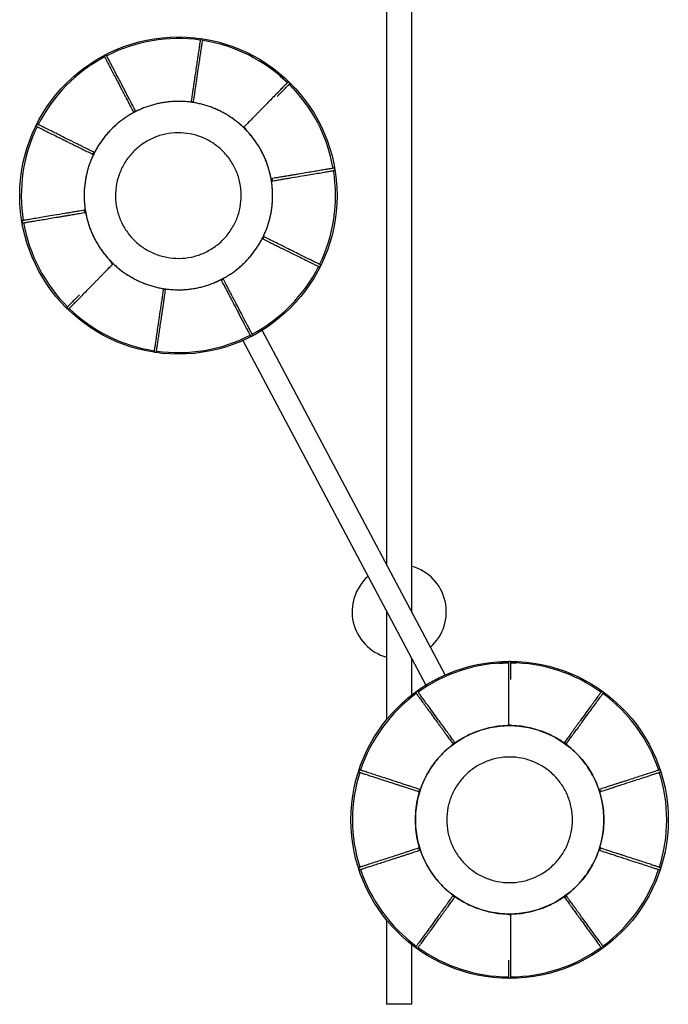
# Paper-space layout '_Inferior' of a CAD drawing. Header units: millimetres. Extents: x -437 to -24, y 376 to 1476.
# Tile 1 of 2: x -437 to -24, y 376 to 1003. Entities that reach past the tile are written whole.
import ezdxf

# ---------------------------------------------------------------- set-up
doc = ezdxf.new("R2010")
doc.units = ezdxf.units.MM

psp = doc.layouts.new('_Inferior')

# ---------------------------------------------------------------- linework, layer by layer
at = {"color": 7, "linetype": 'Continuous', "lineweight": 25}
for p, q in [((-203.56, 1125.24), (-203.56, 655.95)), ((-187.56, 625.77), (-187.56, 1125.24)), ((-271.5, 967.17), (-266.65, 962.86)), ((-265.59, 961.82), (-263.39, 959.44)), ((-166.3, 585.69), (-282.72, 805.22)), ((-295.08, 798.66), (-178.67, 579.13)), ((-203.56, 626.06), (-203.56, 557.23)), ((-187.56, 572.92), (-187.56, 595.89)), ((-132.5, 593.04), (-126.02, 593.36)), ((-124.54, 593.36), (-121.3, 593.2)), ((-203.56, 429.57), (-203.56, 375.92)), ((-187.56, 375.92), (-187.56, 413.88)), ((-187.56, 375.92), (-203.56, 375.92))]:
    psp.add_line(p, q, dxfattribs=at)
at = {"color": 7, "linetype": 'Continuous', "lineweight": 25, "flags": 128}
for points in [[(-328.05, 950.42), (-328.05, 950.42), (-327.96, 950.61), (-327.77, 950.76), (-327.52, 950.84), (-327.23, 950.84)], [(-327.23, 950.84), (-326.95, 950.75), (-326.72, 950.6), (-326.59, 950.41), (-326.56, 950.2), (-326.56, 950.2)], [(-364.53, 943.8), (-364.54, 943.8), (-364.58, 944.01), (-364.51, 944.23), (-364.35, 944.45), (-364.12, 944.62)], [(-364.12, 944.62), (-363.84, 944.71), (-363.57, 944.73), (-363.35, 944.65), (-363.21, 944.5), (-363.21, 944.5)], [(-294.63, 934.33), (-294.63, 934.33), (-294.45, 934.43), (-294.22, 934.44), (-293.96, 934.35), (-293.73, 934.18)], [(-293.73, 934.18), (-293.55, 933.95), (-293.46, 933.7), (-293.46, 933.46), (-293.56, 933.28), (-293.56, 933.28)], [(-390.16, 917), (-390.16, 917), (-390.32, 917.14), (-390.4, 917.36), (-390.4, 917.63), (-390.3, 917.9)], [(-390.3, 917.9), (-390.14, 918.14), (-389.93, 918.31), (-389.7, 918.38), (-389.5, 918.34), (-389.5, 918.34)], [(-277.06, 901.67), (-277.06, 901.67), (-276.85, 901.65), (-276.66, 901.52), (-276.5, 901.3), (-276.42, 901.02)], [(-276.42, 901.02), (-276.41, 900.73), (-276.48, 900.47), (-276.62, 900.28), (-276.81, 900.19), (-276.81, 900.19)], [(-395.79, 880.9), (-395.8, 881.19), (-395.73, 881.45), (-395.58, 881.64), (-395.39, 881.73), (-395.39, 881.73)], [(-395.14, 880.25), (-395.14, 880.25), (-395.35, 880.27), (-395.55, 880.4), (-395.7, 880.62), (-395.79, 880.9)], [(-281.9, 864.02), (-282.07, 863.78), (-282.28, 863.61), (-282.5, 863.54), (-282.71, 863.58), (-282.71, 863.58)], [(-282.04, 864.92), (-282.04, 864.92), (-281.89, 864.78), (-281.8, 864.56), (-281.81, 864.29), (-281.9, 864.02)], [(-378.48, 847.74), (-378.65, 847.97), (-378.75, 848.22), (-378.74, 848.46), (-378.64, 848.64), (-378.64, 848.64)], [(-377.57, 847.59), (-377.57, 847.59), (-377.75, 847.49), (-377.99, 847.48), (-378.24, 847.57), (-378.48, 847.74)], [(-308.09, 837.3), (-308.36, 837.21), (-308.63, 837.19), (-308.86, 837.27), (-309, 837.42), (-309, 837.43)], [(-307.67, 838.12), (-307.67, 838.12), (-307.63, 837.91), (-307.69, 837.69), (-307.85, 837.47), (-308.09, 837.3)], [(-344.98, 831.08), (-345.26, 831.17), (-345.48, 831.32), (-345.62, 831.51), (-345.64, 831.72), (-345.64, 831.72)], [(-344.16, 831.5), (-344.16, 831.5), (-344.25, 831.31), (-344.43, 831.16), (-344.69, 831.08), (-344.98, 831.08)], [(-126.04, 553.4), (-126.04, 553.4), (-125.98, 553.6), (-125.82, 553.77), (-125.57, 553.89), (-125.29, 553.93)], [(-125.29, 553.93), (-125, 553.89), (-124.75, 553.77), (-124.59, 553.6), (-124.54, 553.4), (-124.54, 553.4)], [(-161.16, 541.5), (-161.16, 541.5), (-161.23, 541.7), (-161.2, 541.93), (-161.07, 542.17), (-160.86, 542.37)], [(-160.86, 542.37), (-160.61, 542.5), (-160.34, 542.55), (-160.11, 542.51), (-159.95, 542.38), (-159.95, 542.38)], [(-90.63, 542.38), (-90.62, 542.38), (-90.46, 542.51), (-90.23, 542.55), (-89.96, 542.5), (-89.71, 542.37)], [(-89.71, 542.37), (-89.5, 542.17), (-89.37, 541.93), (-89.34, 541.7), (-89.41, 541.5), (-89.41, 541.5)], [(-182.58, 511.23), (-182.58, 511.23), (-182.76, 511.34), (-182.87, 511.55), (-182.9, 511.82), (-182.85, 512.1)], [(-182.85, 512.1), (-182.73, 512.36), (-182.54, 512.56), (-182.33, 512.66), (-182.12, 512.65), (-182.12, 512.65)], [(-68.45, 512.65), (-68.45, 512.65), (-68.24, 512.66), (-68.03, 512.56), (-67.84, 512.36), (-67.72, 512.1)], [(-67.72, 512.1), (-67.67, 511.82), (-67.7, 511.55), (-67.81, 511.34), (-67.99, 511.23), (-67.99, 511.23)], [(-182.85, 474.69), (-182.9, 474.98), (-182.87, 475.25), (-182.76, 475.45), (-182.58, 475.57), (-182.58, 475.57)], [(-182.12, 474.14), (-182.12, 474.14), (-182.33, 474.14), (-182.54, 474.24), (-182.73, 474.43), (-182.85, 474.69)], [(-67.72, 474.69), (-67.84, 474.43), (-68.03, 474.24), (-68.24, 474.14), (-68.45, 474.14), (-68.45, 474.14)], [(-67.99, 475.57), (-67.99, 475.57), (-67.81, 475.45), (-67.7, 475.25), (-67.67, 474.98), (-67.72, 474.69)], [(-160.86, 444.43), (-161.07, 444.63), (-161.2, 444.87), (-161.23, 445.1), (-161.16, 445.3), (-161.16, 445.3)], [(-89.41, 445.3), (-89.41, 445.3), (-89.34, 445.1), (-89.37, 444.87), (-89.5, 444.63), (-89.71, 444.43)], [(-159.94, 444.42), (-159.95, 444.42), (-160.11, 444.29), (-160.34, 444.24), (-160.61, 444.29), (-160.86, 444.43)], [(-89.71, 444.43), (-89.96, 444.29), (-90.23, 444.24), (-90.46, 444.29), (-90.62, 444.42), (-90.62, 444.42)], [(-125.29, 432.87), (-125.57, 432.91), (-125.82, 433.02), (-125.98, 433.2), (-126.04, 433.4), (-126.04, 433.4)], [(-124.54, 433.4), (-124.54, 433.4), (-124.59, 433.2), (-124.75, 433.02), (-125, 432.91), (-125.29, 432.87)]]:
    psp.add_lwpolyline(points, dxfattribs=at)
at = {"color": 7, "linetype": 'Continuous', "lineweight": 25}
for centre, radius in [((-336.1, 890.96), 101), ((-125.29, 493.4), 101), ((-125.29, 493.4), 60)]:
    psp.add_circle(centre, radius, dxfattribs=at)
for centre, radius, start, end in [((-336.1, 890.96), 100, 82.07211, 117.05469), ((-336.1, 890.96), 100, 45.99677, 81.13542), ((-336.1, 890.96), 100, 117.99893, 153.13738), ((-336.1, 890.96), 100, 9.99884, 45.13682), ((-336.1, 890.96), 100, 153.99732, 189.13543), ((-336.1, 890.96), 100, 333.90664, 9.13849), ((-336.1, 890.96), 100, 189.98764, 225.13744), ((-336.1, 890.96), 100, 297.99629, 333.13574), ((-336.1, 890.96), 100, 225.9275, 261.13837), ((-336.1, 890.96), 100, 261.99853, 297.13626), ((-195.56, 625.92), 30, 311.42936, 74.53399), ((-195.56, 625.92), 30, 131.42936, 254.53399), ((-125.29, 493.4), 100, 90.4296, 125.56826), ((-125.29, 493.4), 100, 54.43168, 89.56965), ((-125.29, 493.4), 100, 126.50495, 161.48753), ((-125.29, 493.4), 100, 18.33947, 53.57133), ((-125.29, 493.4), 100, 162.43177, 197.57022), ((-125.29, 493.4), 100, 342.42912, 17.66199), ((-125.29, 493.4), 100, 198.43016, 233.56826), ((-125.29, 493.4), 100, 306.43137, 341.5691), ((-125.29, 493.4), 100, 234.42047, 269.57027), ((-125.29, 493.4), 100, 270.36034, 305.57121)]:
    psp.add_arc(centre, radius, start, end, dxfattribs=at)
for points, knots in [([(-320.67, 989.93), (-320.67, 990.01), (-320.66, 990.16), (-320.73, 990.36), (-320.83, 990.53), (-320.98, 990.67), (-321.18, 990.77), (-321.41, 990.8), (-321.65, 990.77), (-321.88, 990.65), (-322.08, 990.44), (-322.13, 990.25), (-322.16, 990.15)], [0, 0, 0, 0, 0.097512, 0.188427, 0.270102, 0.341561, 0.455143, 0.542829, 0.6413, 0.754714, 0.877374, 1, 1, 1, 1]), ([(-322.16, 990.15), (-322.16, 990.14), (-322.16, 990.11), (-322.19, 989.91), (-322.23, 989.68), (-322.26, 989.44), (-322.3, 989.18), (-322.4, 988.49), (-322.62, 987.04), (-323.04, 984.21), (-323.54, 980.83), (-324.11, 976.97), (-324.74, 972.75), (-325.31, 968.9), (-325.77, 965.74), (-326.1, 963.54), (-326.4, 961.51), (-326.71, 959.46), (-327.05, 957.11), (-327.51, 954.06), (-327.86, 951.71), (-328.05, 950.42)], [0, 0, 0, 0, 0.048163, 0.08671, 0.115934, 0.138427, 0.161007, 0.18408, 0.294333, 0.392781, 0.49122, 0.574754, 0.658292, 0.741831, 0.778593, 0.813609, 0.845958, 0.871345, 0.905311, 0.948089, 1, 1, 1, 1]), ([(-326.56, 950.2), (-326.38, 951.4), (-326.07, 953.55), (-325.65, 956.32), (-325.34, 958.43), (-325.09, 960.12), (-324.87, 961.64), (-324.36, 965.03), (-323.66, 969.75), (-322.85, 975.23), (-322.15, 979.94), (-321.56, 983.91), (-321.18, 986.53), (-320.95, 988.07), (-320.84, 988.77), (-320.78, 989.17), (-320.75, 989.43), (-320.71, 989.68), (-320.68, 989.89), (-320.67, 989.92), (-320.67, 989.93)], [0, 0, 0, 0, 0.048244, 0.086913, 0.116312, 0.138863, 0.161431, 0.184489, 0.294761, 0.393227, 0.491685, 0.603563, 0.715443, 0.778114, 0.836128, 0.854674, 0.880041, 0.912587, 0.952491, 1, 1, 1, 1]), ([(-381.79, 980.1), (-381.84, 980.17), (-381.92, 980.29), (-382.09, 980.42), (-382.27, 980.49), (-382.48, 980.52), (-382.69, 980.48), (-382.9, 980.37), (-383.08, 980.21), (-383.2, 979.97), (-383.23, 979.68), (-383.16, 979.5), (-383.12, 979.41)], [0, 0, 0, 0, 0.097512, 0.188427, 0.270102, 0.341561, 0.455143, 0.542829, 0.6413, 0.754714, 0.877374, 1, 1, 1, 1]), ([(-383.12, 979.41), (-383.12, 979.39), (-383.1, 979.37), (-383.01, 979.19), (-382.9, 978.98), (-382.79, 978.77), (-382.67, 978.53), (-382.34, 977.91), (-381.67, 976.61), (-380.34, 974.08), (-378.76, 971.06), (-376.95, 967.59), (-374.98, 963.81), (-373.18, 960.36), (-371.7, 957.53), (-370.67, 955.56), (-369.73, 953.74), (-368.76, 951.9), (-367.66, 949.79), (-366.24, 947.06), (-365.14, 944.95), (-364.54, 943.8)], [0, 0, 0, 0, 0.048163, 0.08671, 0.115934, 0.138427, 0.161007, 0.18408, 0.294333, 0.392781, 0.49122, 0.574754, 0.658292, 0.741831, 0.778593, 0.813609, 0.845958, 0.871345, 0.905311, 0.948089, 1, 1, 1, 1]), ([(-363.21, 944.5), (-363.77, 945.57), (-364.77, 947.5), (-366.07, 949.98), (-367.05, 951.87), (-367.85, 953.38), (-368.56, 954.74), (-370.14, 957.79), (-372.35, 962.02), (-374.92, 966.93), (-377.12, 971.15), (-378.98, 974.71), (-380.2, 977.05), (-380.92, 978.43), (-381.25, 979.06), (-381.44, 979.42), (-381.56, 979.65), (-381.68, 979.87), (-381.77, 980.06), (-381.79, 980.09), (-381.79, 980.1)], [0, 0, 0, 0, 0.048244, 0.0869133, 0.1163118, 0.1388627, 0.1614305, 0.1844886, 0.2947607, 0.393227, 0.491685, 0.6035628, 0.7154427, 0.7781139, 0.8361277, 0.8546737, 0.8800412, 0.9125866, 0.9524909, 1, 1, 1, 1]), ([(-266.51, 963.01), (-266.53, 963), (-266.55, 962.98), (-266.69, 962.83), (-266.85, 962.67), (-267.02, 962.5), (-267.2, 962.31), (-267.69, 961.81), (-268.72, 960.76), (-270.72, 958.72), (-273.11, 956.28), (-275.85, 953.49), (-278.83, 950.45), (-281.56, 947.67), (-283.79, 945.39), (-285.35, 943.8), (-286.78, 942.34), (-288.24, 940.85), (-289.9, 939.15), (-292.06, 936.95), (-293.72, 935.26), (-294.63, 934.33)], [0, 0, 0, 0, 0.048163, 0.08671, 0.115934, 0.138427, 0.161007, 0.18408, 0.294333, 0.392781, 0.49122, 0.574754, 0.658292, 0.741831, 0.778593, 0.813609, 0.845958, 0.871345, 0.905311, 0.948089, 1, 1, 1, 1]), ([(-273.05, 954.2), (-272.95, 954.3), (-271.64, 955.64), (-269.75, 957.57), (-267.85, 959.51), (-266.76, 960.62), (-266.27, 961.12), (-265.98, 961.41), (-265.8, 961.6), (-265.62, 961.78), (-265.48, 961.93), (-265.45, 961.95), (-265.44, 961.96)], [0, 0, 0, 0, 0.017791, 0.23397, 0.450154, 0.571253, 0.683352, 0.719188, 0.768205, 0.831092, 0.908199, 1, 1, 1, 1]), ([(-265.44, 961.96), (-265.39, 962.02), (-265.3, 962.14), (-265.23, 962.34), (-265.22, 962.53), (-265.26, 962.74), (-265.36, 962.93), (-265.53, 963.1), (-265.74, 963.21), (-266, 963.25), (-266.29, 963.2), (-266.44, 963.07), (-266.51, 963.01)], [0, 0, 0, 0, 0.097512, 0.188427, 0.270102, 0.341561, 0.455143, 0.542829, 0.6413, 0.754714, 0.877374, 1, 1, 1, 1]), ([(-378.11, 848.12), (-380.91, 850.86), (-385.98, 856.92), (-391.66, 867.3), (-395.21, 878.59), (-396.49, 890.36), (-395.44, 902.15), (-392.12, 913.52), (-386.64, 924.01), (-381.7, 930.16), (-376.2, 935.77), (-370.15, 940.84), (-359.76, 946.52), (-348.47, 950.07), (-336.7, 951.34), (-324.91, 950.3), (-313.55, 946.98), (-303.05, 941.5), (-296.9, 936.55), (-291.29, 931.06), (-286.23, 925), (-280.54, 914.62), (-277, 903.33), (-275.72, 891.56), (-276.76, 879.77), (-280.09, 868.4), (-285.56, 857.91), (-290.51, 851.76), (-296.01, 846.15), (-302.06, 841.08), (-312.44, 835.4), (-323.74, 831.85), (-335.51, 830.58), (-347.3, 831.62), (-358.66, 834.94), (-369.15, 840.42), (-375.3, 845.37), (-378.11, 848.12)], [0, 0, 0, 0, 0.03125, 0.0625, 0.09375, 0.125, 0.15625, 0.1875, 0.21875, 0.25, 0.25, 0.28125, 0.3125, 0.34375, 0.375, 0.40625, 0.4375, 0.46875, 0.5, 0.5, 0.53125, 0.5625, 0.59375, 0.625, 0.65625, 0.6875, 0.71875, 0.75, 0.75, 0.78125, 0.8125, 0.84375, 0.875, 0.90625, 0.9375, 0.96875, 1, 1, 1, 1]), ([(-425.46, 936.22), (-425.54, 936.25), (-425.67, 936.3), (-425.89, 936.3), (-426.08, 936.25), (-426.26, 936.15), (-426.41, 936), (-426.52, 935.79), (-426.56, 935.55), (-426.52, 935.29), (-426.38, 935.04), (-426.21, 934.93), (-426.13, 934.88)], [0, 0, 0, 0, 0.097512, 0.188427, 0.270102, 0.341561, 0.455143, 0.542829, 0.6413, 0.754714, 0.877374, 1, 1, 1, 1]), ([(-426.13, 934.88), (-426.12, 934.87), (-426.09, 934.86), (-425.91, 934.77), (-425.7, 934.66), (-425.48, 934.56), (-425.25, 934.44), (-424.62, 934.13), (-423.31, 933.48), (-420.75, 932.2), (-417.7, 930.68), (-414.19, 928.94), (-410.38, 927.05), (-406.89, 925.31), (-404.03, 923.89), (-402.04, 922.9), (-400.21, 921.99), (-398.34, 921.06), (-396.21, 920.01), (-393.45, 918.63), (-391.33, 917.58), (-390.16, 917)], [0, 0, 0, 0, 0.048163, 0.08671, 0.115934, 0.138427, 0.161007, 0.18408, 0.294333, 0.392781, 0.49122, 0.574754, 0.658292, 0.741831, 0.778593, 0.813609, 0.845958, 0.871345, 0.905311, 0.948089, 1, 1, 1, 1]), ([(-389.5, 918.34), (-390.58, 918.88), (-392.53, 919.85), (-395.04, 921.1), (-396.94, 922.04), (-398.48, 922.8), (-399.85, 923.49), (-402.92, 925.02), (-407.2, 927.14), (-412.16, 929.6), (-416.42, 931.72), (-420.01, 933.51), (-422.38, 934.69), (-423.78, 935.38), (-424.41, 935.7), (-424.77, 935.88), (-425.01, 935.99), (-425.23, 936.11), (-425.42, 936.2), (-425.45, 936.21), (-425.46, 936.22)], [0, 0, 0, 0, 0.048244, 0.086913, 0.116312, 0.138863, 0.161431, 0.184489, 0.294761, 0.393227, 0.491685, 0.603563, 0.715443, 0.778114, 0.836128, 0.854674, 0.880041, 0.912587, 0.952491, 1, 1, 1, 1]), ([(-308.1, 919.52), (-306.23, 917.69), (-304.54, 915.67), (-301.59, 911.35), (-300.33, 909.04), (-298.28, 904.22), (-297.49, 901.71), (-296.41, 896.59), (-296.13, 893.97), (-296.08, 888.74), (-296.31, 886.12), (-297.28, 880.97), (-298.02, 878.45), (-299.98, 873.59), (-301.19, 871.26), (-304.06, 866.88), (-305.71, 864.83), (-309.37, 861.09), (-311.39, 859.4), (-315.71, 856.45), (-318.02, 855.18), (-322.84, 853.13), (-325.35, 852.34), (-330.47, 851.27), (-333.09, 850.99), (-338.32, 850.94), (-340.95, 851.17), (-346.09, 852.14), (-348.62, 852.88), (-353.47, 854.83), (-355.8, 856.05), (-360.19, 858.92), (-362.24, 860.56), (-365.98, 864.23), (-367.66, 866.25), (-370.62, 870.57), (-371.88, 872.88), (-373.93, 877.7), (-374.72, 880.21), (-375.79, 885.33), (-376.08, 887.95), (-376.13, 893.18), (-375.9, 895.8), (-374.92, 900.95), (-374.19, 903.47), (-372.23, 908.33), (-371.01, 910.66), (-368.15, 915.04), (-366.5, 917.09), (-362.83, 920.83), (-360.82, 922.52), (-356.49, 925.47), (-354.18, 926.74), (-349.37, 928.79), (-346.86, 929.58), (-341.73, 930.65), (-339.12, 930.93), (-333.88, 930.98), (-331.26, 930.75), (-326.12, 929.78), (-323.59, 929.04), (-318.73, 927.09), (-316.4, 925.87), (-312.02, 923), (-309.97, 921.36), (-308.1, 919.52)], [0, 0, 0, 0, 0.03125, 0.03125, 0.0625, 0.0625, 0.09375, 0.09375, 0.125, 0.125, 0.15625, 0.15625, 0.1875, 0.1875, 0.21875, 0.21875, 0.25, 0.25, 0.28125, 0.28125, 0.3125, 0.3125, 0.34375, 0.34375, 0.375, 0.375, 0.40625, 0.40625, 0.4375, 0.4375, 0.46875, 0.46875, 0.5, 0.5, 0.53125, 0.53125, 0.5625, 0.5625, 0.59375, 0.59375, 0.625, 0.625, 0.65625, 0.65625, 0.6875, 0.6875, 0.71875, 0.71875, 0.75, 0.75, 0.78125, 0.78125, 0.8125, 0.8125, 0.84375, 0.84375, 0.875, 0.875, 0.90625, 0.90625, 0.9375, 0.9375, 0.96875, 0.96875, 1, 1, 1, 1]), ([(-237.45, 908.35), (-237.47, 908.35), (-237.5, 908.34), (-237.7, 908.31), (-237.93, 908.27), (-238.17, 908.23), (-238.43, 908.18), (-239.12, 908.07), (-240.56, 907.82), (-243.38, 907.35), (-246.74, 906.78), (-250.6, 906.13), (-254.8, 905.42), (-258.65, 904.78), (-261.79, 904.25), (-263.98, 903.88), (-266, 903.54), (-268.05, 903.19), (-270.4, 902.79), (-273.44, 902.28), (-275.78, 901.89), (-277.06, 901.67)], [0, 0, 0, 0, 0.048163, 0.08671, 0.115934, 0.138427, 0.161007, 0.18408, 0.294333, 0.392781, 0.49122, 0.574754, 0.658292, 0.741831, 0.778593, 0.813609, 0.845958, 0.871345, 0.905311, 0.948089, 1, 1, 1, 1]), ([(-276.81, 900.19), (-275.62, 900.39), (-273.47, 900.76), (-270.71, 901.22), (-268.61, 901.58), (-266.92, 901.86), (-265.41, 902.11), (-262.03, 902.68), (-257.32, 903.48), (-251.86, 904.4), (-247.17, 905.19), (-243.21, 905.86), (-240.6, 906.3), (-239.06, 906.56), (-238.37, 906.67), (-237.97, 906.74), (-237.71, 906.78), (-237.46, 906.83), (-237.25, 906.86), (-237.22, 906.87), (-237.2, 906.87)], [0, 0, 0, 0, 0.048244, 0.086913, 0.116312, 0.138863, 0.161431, 0.184489, 0.294761, 0.393227, 0.491685, 0.603563, 0.715443, 0.778114, 0.836128, 0.854674, 0.880041, 0.912587, 0.952491, 1, 1, 1, 1]), ([(-237.2, 906.87), (-237.13, 906.89), (-236.99, 906.93), (-236.81, 907.05), (-236.69, 907.2), (-236.6, 907.39), (-236.57, 907.61), (-236.61, 907.84), (-236.71, 908.06), (-236.9, 908.24), (-237.16, 908.36), (-237.36, 908.35), (-237.45, 908.35)], [0, 0, 0, 0, 0.097512, 0.188427, 0.270102, 0.341561, 0.455143, 0.542829, 0.6413, 0.754714, 0.877374, 1, 1, 1, 1]), ([(-395.39, 881.73), (-396.59, 881.53), (-398.73, 881.16), (-401.5, 880.7), (-403.59, 880.35), (-405.28, 880.06), (-406.79, 879.81), (-410.18, 879.24), (-414.88, 878.44), (-420.35, 877.52), (-425.04, 876.73), (-429, 876.06), (-431.6, 875.62), (-433.15, 875.36), (-433.84, 875.25), (-434.24, 875.18), (-434.5, 875.14), (-434.75, 875.09), (-434.96, 875.06), (-434.99, 875.05), (-435, 875.05)], [0, 0, 0, 0, 0.048244, 0.086913, 0.116312, 0.138863, 0.161431, 0.184489, 0.294761, 0.393227, 0.491685, 0.603563, 0.715443, 0.778114, 0.836128, 0.854674, 0.880041, 0.912587, 0.952491, 1, 1, 1, 1]), ([(-434.75, 873.57), (-434.74, 873.58), (-434.71, 873.58), (-434.51, 873.61), (-434.28, 873.65), (-434.04, 873.69), (-433.78, 873.74), (-433.09, 873.85), (-431.65, 874.1), (-428.82, 874.57), (-425.46, 875.14), (-421.6, 875.79), (-417.4, 876.5), (-413.56, 877.14), (-410.41, 877.67), (-408.22, 878.04), (-406.2, 878.38), (-404.15, 878.73), (-401.81, 879.13), (-398.77, 879.64), (-396.43, 880.03), (-395.14, 880.25)], [0, 0, 0, 0, 0.048163, 0.08671, 0.115934, 0.138427, 0.161007, 0.18408, 0.294333, 0.392781, 0.49122, 0.574754, 0.658292, 0.741831, 0.778593, 0.813609, 0.845958, 0.871345, 0.905311, 0.948089, 1, 1, 1, 1]), ([(-435, 875.05), (-435.08, 875.03), (-435.22, 874.99), (-435.39, 874.87), (-435.52, 874.72), (-435.61, 874.53), (-435.64, 874.31), (-435.6, 874.08), (-435.5, 873.86), (-435.31, 873.68), (-435.04, 873.56), (-434.85, 873.57), (-434.75, 873.57)], [0, 0, 0, 0, 0.097512, 0.188427, 0.270102, 0.341561, 0.455143, 0.542829, 0.6413, 0.754714, 0.877374, 1, 1, 1, 1]), ([(-282.71, 863.58), (-281.63, 863.04), (-279.67, 862.07), (-277.17, 860.82), (-275.26, 859.88), (-273.73, 859.12), (-272.36, 858.43), (-269.28, 856.91), (-265.01, 854.78), (-260.05, 852.32), (-255.79, 850.2), (-252.19, 848.41), (-249.83, 847.23), (-248.43, 846.54), (-247.8, 846.22), (-247.43, 846.04), (-247.2, 845.93), (-246.97, 845.81), (-246.78, 845.72), (-246.76, 845.71), (-246.74, 845.7)], [0, 0, 0, 0, 0.048244, 0.086913, 0.116312, 0.138863, 0.161431, 0.184489, 0.294761, 0.393227, 0.491685, 0.603563, 0.715443, 0.778114, 0.836128, 0.854674, 0.880041, 0.912587, 0.952491, 1, 1, 1, 1]), ([(-246.07, 847.04), (-246.09, 847.05), (-246.12, 847.06), (-246.3, 847.15), (-246.5, 847.26), (-246.72, 847.36), (-246.96, 847.48), (-247.58, 847.79), (-248.9, 848.45), (-251.46, 849.72), (-254.51, 851.24), (-258.01, 852.98), (-261.83, 854.87), (-265.32, 856.61), (-268.17, 858.03), (-270.17, 859.02), (-272, 859.93), (-273.86, 860.86), (-275.99, 861.91), (-278.75, 863.29), (-280.88, 864.34), (-282.04, 864.92)], [0, 0, 0, 0, 0.048163, 0.08671, 0.115934, 0.138427, 0.161007, 0.18408, 0.294333, 0.392781, 0.49122, 0.574754, 0.658292, 0.741831, 0.778593, 0.813609, 0.845958, 0.871345, 0.905311, 0.948089, 1, 1, 1, 1]), ([(-405.69, 818.91), (-405.68, 818.92), (-405.66, 818.94), (-405.52, 819.09), (-405.36, 819.25), (-405.19, 819.42), (-405, 819.61), (-404.51, 820.11), (-403.49, 821.16), (-401.48, 823.2), (-399.1, 825.64), (-396.36, 828.43), (-393.38, 831.47), (-390.65, 834.25), (-388.41, 836.53), (-386.86, 838.12), (-385.42, 839.58), (-383.97, 841.07), (-382.3, 842.77), (-380.14, 844.97), (-378.48, 846.66), (-377.57, 847.59)], [0, 0, 0, 0, 0.048163, 0.08671, 0.115934, 0.138427, 0.161007, 0.18408, 0.294333, 0.392781, 0.49122, 0.574754, 0.658292, 0.741831, 0.778593, 0.813609, 0.845958, 0.871345, 0.905311, 0.948089, 1, 1, 1, 1]), ([(-246.74, 845.7), (-246.67, 845.67), (-246.53, 845.62), (-246.32, 845.62), (-246.13, 845.67), (-245.95, 845.77), (-245.79, 845.92), (-245.69, 846.13), (-245.64, 846.37), (-245.69, 846.63), (-245.83, 846.88), (-245.99, 846.99), (-246.07, 847.04)], [0, 0, 0, 0, 0.097512, 0.188427, 0.270102, 0.341561, 0.455143, 0.542829, 0.6413, 0.754714, 0.877374, 1, 1, 1, 1]), ([(-309, 837.42), (-308.44, 836.35), (-307.43, 834.42), (-306.14, 831.94), (-305.15, 830.05), (-304.36, 828.54), (-303.65, 827.18), (-302.06, 824.13), (-299.85, 819.9), (-297.29, 814.99), (-295.09, 810.77), (-293.23, 807.22), (-292.01, 804.87), (-291.28, 803.49), (-290.96, 802.86), (-290.77, 802.5), (-290.65, 802.27), (-290.53, 802.05), (-290.43, 801.86), (-290.42, 801.83), (-290.41, 801.82)], [0, 0, 0, 0, 0.048244, 0.086913, 0.116312, 0.138863, 0.161431, 0.184489, 0.294761, 0.393227, 0.491685, 0.603563, 0.715443, 0.778114, 0.836128, 0.854674, 0.880041, 0.912587, 0.952491, 1, 1, 1, 1]), ([(-289.08, 802.51), (-289.09, 802.53), (-289.1, 802.55), (-289.2, 802.73), (-289.3, 802.94), (-289.42, 803.15), (-289.54, 803.39), (-289.86, 804.01), (-290.54, 805.31), (-291.86, 807.84), (-293.44, 810.86), (-295.25, 814.33), (-297.22, 818.11), (-299.03, 821.56), (-300.5, 824.39), (-301.53, 826.36), (-302.48, 828.18), (-303.44, 830.02), (-304.54, 832.13), (-305.97, 834.86), (-307.07, 836.97), (-307.67, 838.12)], [0, 0, 0, 0, 0.048163, 0.08671, 0.115934, 0.138427, 0.161007, 0.18408, 0.294333, 0.392781, 0.49122, 0.574754, 0.658292, 0.741831, 0.778593, 0.813609, 0.845958, 0.871345, 0.905311, 0.948089, 1, 1, 1, 1]), ([(-399.15, 827.72), (-399.25, 827.62), (-400.56, 826.28), (-402.46, 824.35), (-404.36, 822.41), (-405.44, 821.3), (-405.94, 820.8), (-406.22, 820.51), (-406.4, 820.32), (-406.58, 820.14), (-406.73, 819.99), (-406.75, 819.97), (-406.76, 819.96)], [0, 0, 0, 0, 0.0177905, 0.2339703, 0.4501541, 0.5712528, 0.6833521, 0.7191882, 0.7682054, 0.8310924, 0.9081989, 1, 1, 1, 1]), ([(-345.64, 831.72), (-345.82, 830.52), (-346.14, 828.37), (-346.55, 825.6), (-346.86, 823.49), (-347.11, 821.8), (-347.34, 820.28), (-347.84, 816.89), (-348.54, 812.17), (-349.35, 806.69), (-350.05, 801.98), (-350.64, 798.01), (-351.03, 795.39), (-351.26, 793.85), (-351.36, 793.15), (-351.42, 792.75), (-351.46, 792.49), (-351.5, 792.24), (-351.53, 792.03), (-351.53, 792), (-351.53, 791.99)], [0, 0, 0, 0, 0.048244, 0.086913, 0.116312, 0.138863, 0.161431, 0.184489, 0.294761, 0.393227, 0.491685, 0.603563, 0.715443, 0.778114, 0.836128, 0.854674, 0.880041, 0.912587, 0.952491, 1, 1, 1, 1]), ([(-350.05, 791.77), (-350.05, 791.78), (-350.04, 791.81), (-350.01, 792.01), (-349.98, 792.24), (-349.94, 792.48), (-349.91, 792.74), (-349.8, 793.43), (-349.59, 794.88), (-349.17, 797.71), (-348.67, 801.09), (-348.1, 804.95), (-347.47, 809.17), (-346.9, 813.02), (-346.43, 816.18), (-346.11, 818.38), (-345.8, 820.41), (-345.5, 822.46), (-345.15, 824.81), (-344.7, 827.87), (-344.35, 830.21), (-344.16, 831.5)], [0, 0, 0, 0, 0.048163, 0.08671, 0.115934, 0.138427, 0.161007, 0.18408, 0.294333, 0.392781, 0.49122, 0.574754, 0.658292, 0.741831, 0.778593, 0.813609, 0.845958, 0.871345, 0.905311, 0.948089, 1, 1, 1, 1]), ([(-406.76, 819.96), (-406.81, 819.9), (-406.91, 819.78), (-406.97, 819.58), (-406.98, 819.39), (-406.94, 819.18), (-406.84, 818.99), (-406.68, 818.82), (-406.47, 818.71), (-406.2, 818.67), (-405.92, 818.73), (-405.77, 818.85), (-405.69, 818.91)], [0, 0, 0, 0, 0.097512, 0.188427, 0.270102, 0.341561, 0.455143, 0.542829, 0.6413, 0.754714, 0.877374, 1, 1, 1, 1]), ([(-290.41, 801.82), (-290.37, 801.75), (-290.29, 801.63), (-290.12, 801.5), (-289.94, 801.43), (-289.73, 801.4), (-289.51, 801.44), (-289.3, 801.55), (-289.13, 801.71), (-289.01, 801.95), (-288.98, 802.24), (-289.05, 802.42), (-289.08, 802.51)], [0, 0, 0, 0, 0.097512, 0.188427, 0.270102, 0.341561, 0.455143, 0.542829, 0.6413, 0.754714, 0.877374, 1, 1, 1, 1]), ([(-351.53, 791.99), (-351.54, 791.91), (-351.55, 791.76), (-351.48, 791.56), (-351.38, 791.39), (-351.22, 791.25), (-351.03, 791.15), (-350.79, 791.12), (-350.56, 791.15), (-350.32, 791.27), (-350.13, 791.48), (-350.08, 791.67), (-350.05, 791.77)], [0, 0, 0, 0, 0.097512, 0.188427, 0.270102, 0.341561, 0.455143, 0.542829, 0.6413, 0.754714, 0.877374, 1, 1, 1, 1]), ([(-124.54, 593.56), (-124.54, 593.64), (-124.55, 593.79), (-124.65, 593.98), (-124.78, 594.13), (-124.95, 594.25), (-125.16, 594.32), (-125.39, 594.32), (-125.62, 594.25), (-125.84, 594.09), (-126, 593.85), (-126.02, 593.66), (-126.04, 593.56)], [0, 0, 0, 0, 0.097512, 0.188427, 0.270102, 0.341561, 0.455143, 0.542829, 0.6413, 0.754714, 0.877374, 1, 1, 1, 1]), ([(-126.04, 593.56), (-126.04, 593.55), (-126.04, 593.52), (-126.04, 593.32), (-126.04, 593.08), (-126.04, 592.84), (-126.04, 592.58), (-126.04, 591.88), (-126.04, 590.41), (-126.04, 587.55), (-126.04, 584.14), (-126.04, 580.23), (-126.04, 575.97), (-126.04, 572.07), (-126.04, 568.88), (-126.04, 566.66), (-126.04, 564.61), (-126.04, 562.53), (-126.04, 560.15), (-126.04, 557.07), (-126.04, 554.7), (-126.04, 553.4)], [0, 0, 0, 0, 0.0481635, 0.0867099, 0.1159337, 0.1384274, 0.1610074, 0.18408, 0.294333, 0.3927807, 0.4912203, 0.5747536, 0.6582918, 0.7418307, 0.7785926, 0.8136089, 0.8459576, 0.8713449, 0.9053113, 0.9480886, 1, 1, 1, 1]), ([(-124.54, 582.69), (-124.54, 582.84), (-124.54, 584.71), (-124.54, 587.41), (-124.54, 590.13), (-124.54, 591.68), (-124.54, 592.38), (-124.54, 592.79), (-124.54, 593.05), (-124.54, 593.31), (-124.54, 593.52), (-124.54, 593.55), (-124.54, 593.56)], [0, 0, 0, 0, 0.017791, 0.23397, 0.450154, 0.571253, 0.683352, 0.719188, 0.768205, 0.831092, 0.908199, 1, 1, 1, 1]), ([(-183.55, 574.88), (-183.61, 574.93), (-183.7, 575.05), (-183.89, 575.14), (-184.08, 575.19), (-184.29, 575.18), (-184.5, 575.12), (-184.69, 574.98), (-184.84, 574.79), (-184.92, 574.54), (-184.91, 574.25), (-184.82, 574.08), (-184.77, 573.99)], [0, 0, 0, 0, 0.097512, 0.188427, 0.270102, 0.341561, 0.455143, 0.542829, 0.6413, 0.754714, 0.877374, 1, 1, 1, 1]), ([(-184.77, 573.99), (-184.76, 573.98), (-184.74, 573.96), (-184.62, 573.79), (-184.49, 573.6), (-184.34, 573.41), (-184.19, 573.2), (-183.78, 572.63), (-182.92, 571.44), (-181.23, 569.13), (-179.23, 566.37), (-176.93, 563.21), (-174.43, 559.76), (-172.14, 556.61), (-170.26, 554.03), (-168.95, 552.23), (-167.75, 550.57), (-166.53, 548.89), (-165.13, 546.96), (-163.32, 544.47), (-161.92, 542.55), (-161.16, 541.5)], [0, 0, 0, 0, 0.048163, 0.08671, 0.115934, 0.138427, 0.161007, 0.18408, 0.294333, 0.392781, 0.49122, 0.574754, 0.658292, 0.741831, 0.778593, 0.813609, 0.845958, 0.871345, 0.905311, 0.948089, 1, 1, 1, 1]), ([(-159.95, 542.38), (-160.66, 543.36), (-161.94, 545.12), (-163.58, 547.39), (-164.83, 549.11), (-165.84, 550.49), (-166.74, 551.73), (-168.76, 554.51), (-171.56, 558.37), (-174.82, 562.85), (-177.62, 566.7), (-179.98, 569.95), (-181.53, 572.09), (-182.45, 573.35), (-182.86, 573.92), (-183.1, 574.25), (-183.25, 574.46), (-183.4, 574.67), (-183.53, 574.84), (-183.55, 574.86), (-183.55, 574.88)], [0, 0, 0, 0, 0.048244, 0.086913, 0.116312, 0.138863, 0.161431, 0.184489, 0.294761, 0.393227, 0.491685, 0.603563, 0.715443, 0.778114, 0.836128, 0.854674, 0.880041, 0.912587, 0.952491, 1, 1, 1, 1]), ([(-67.02, 574.88), (-67.02, 574.86), (-67.04, 574.84), (-67.16, 574.67), (-67.3, 574.49), (-67.44, 574.29), (-67.59, 574.08), (-68.01, 573.51), (-68.87, 572.33), (-70.55, 570.01), (-72.55, 567.25), (-74.85, 564.09), (-77.36, 560.64), (-79.65, 557.49), (-81.52, 554.91), (-82.83, 553.11), (-84.03, 551.45), (-85.26, 549.77), (-86.65, 547.85), (-88.47, 545.35), (-89.86, 543.43), (-90.62, 542.38)], [0, 0, 0, 0, 0.048163, 0.08671, 0.115934, 0.138427, 0.161007, 0.18408, 0.294333, 0.392781, 0.49122, 0.574754, 0.658292, 0.741831, 0.778593, 0.813609, 0.845958, 0.871345, 0.905311, 0.948089, 1, 1, 1, 1]), ([(-89.41, 541.5), (-88.7, 542.48), (-87.42, 544.24), (-85.77, 546.51), (-84.52, 548.23), (-83.52, 549.61), (-82.62, 550.85), (-80.6, 553.63), (-77.79, 557.49), (-74.54, 561.97), (-71.74, 565.82), (-69.38, 569.07), (-67.83, 571.21), (-66.91, 572.47), (-66.5, 573.04), (-66.26, 573.37), (-66.1, 573.58), (-65.95, 573.79), (-65.83, 573.96), (-65.81, 573.98), (-65.8, 573.99)], [0, 0, 0, 0, 0.048244, 0.0869133, 0.1163118, 0.1388627, 0.1614305, 0.1844886, 0.2947607, 0.393227, 0.491685, 0.6035628, 0.7154427, 0.7781139, 0.8361277, 0.8546737, 0.8800412, 0.9125866, 0.9524909, 1, 1, 1, 1]), ([(-65.8, 573.99), (-65.76, 574.06), (-65.69, 574.19), (-65.65, 574.4), (-65.67, 574.59), (-65.74, 574.79), (-65.86, 574.97), (-66.05, 575.11), (-66.28, 575.19), (-66.54, 575.19), (-66.82, 575.09), (-66.95, 574.95), (-67.02, 574.88)], [0, 0, 0, 0, 0.097512, 0.188427, 0.270102, 0.341561, 0.455143, 0.542829, 0.6413, 0.754714, 0.877374, 1, 1, 1, 1]), ([(-125.29, 433.4), (-129.21, 433.4), (-137.07, 434.17), (-148.39, 437.61), (-158.83, 443.19), (-167.98, 450.7), (-175.49, 459.85), (-181.08, 470.29), (-184.51, 481.62), (-185.29, 489.47), (-185.29, 497.32), (-184.51, 505.18), (-181.08, 516.51), (-175.49, 526.95), (-167.98, 536.1), (-158.83, 543.61), (-148.39, 549.19), (-137.07, 552.62), (-129.21, 553.4), (-121.36, 553.4), (-113.5, 552.62), (-102.18, 549.19), (-91.74, 543.61), (-82.59, 536.1), (-75.08, 526.95), (-69.49, 516.51), (-66.06, 505.18), (-65.29, 497.32), (-65.29, 489.47), (-66.06, 481.62), (-69.49, 470.29), (-75.08, 459.85), (-82.59, 450.7), (-91.74, 443.19), (-102.18, 437.61), (-113.5, 434.17), (-121.36, 433.4), (-125.29, 433.4)], [0, 0, 0, 0, 0.03125, 0.0625, 0.09375, 0.125, 0.15625, 0.1875, 0.21875, 0.25, 0.25, 0.28125, 0.3125, 0.34375, 0.375, 0.40625, 0.4375, 0.46875, 0.5, 0.5, 0.53125, 0.5625, 0.59375, 0.625, 0.65625, 0.6875, 0.71875, 0.75, 0.75, 0.78125, 0.8125, 0.84375, 0.875, 0.90625, 0.9375, 0.96875, 1, 1, 1, 1]), ([(-125.29, 533.4), (-122.67, 533.4), (-120.05, 533.14), (-114.91, 532.12), (-112.4, 531.35), (-107.56, 529.35), (-105.24, 528.11), (-100.89, 525.2), (-98.85, 523.53), (-95.15, 519.83), (-93.48, 517.8), (-90.57, 513.44), (-89.33, 511.12), (-87.33, 506.29), (-86.56, 503.77), (-85.54, 498.63), (-85.29, 496.02), (-85.29, 490.78), (-85.54, 488.16), (-86.56, 483.03), (-87.33, 480.51), (-89.33, 475.67), (-90.57, 473.35), (-93.48, 469), (-95.15, 466.96), (-98.85, 463.26), (-100.89, 461.59), (-105.24, 458.68), (-107.56, 457.44), (-112.4, 455.44), (-114.91, 454.68), (-120.05, 453.66), (-122.67, 453.4), (-127.9, 453.4), (-130.52, 453.66), (-135.66, 454.68), (-138.17, 455.44), (-143.01, 457.44), (-145.33, 458.68), (-149.68, 461.59), (-151.72, 463.26), (-155.42, 466.96), (-157.09, 469), (-160, 473.35), (-161.24, 475.67), (-163.24, 480.51), (-164.01, 483.03), (-165.03, 488.16), (-165.29, 490.78), (-165.29, 496.02), (-165.03, 498.63), (-164.01, 503.77), (-163.24, 506.29), (-161.24, 511.12), (-160, 513.44), (-157.09, 517.8), (-155.42, 519.83), (-151.72, 523.53), (-149.68, 525.2), (-145.33, 528.11), (-143.01, 529.35), (-138.17, 531.35), (-135.66, 532.12), (-130.52, 533.14), (-127.9, 533.4), (-125.29, 533.4)], [0, 0, 0, 0, 0.03125, 0.03125, 0.0625, 0.0625, 0.09375, 0.09375, 0.125, 0.125, 0.15625, 0.15625, 0.1875, 0.1875, 0.21875, 0.21875, 0.25, 0.25, 0.28125, 0.28125, 0.3125, 0.3125, 0.34375, 0.34375, 0.375, 0.375, 0.40625, 0.40625, 0.4375, 0.4375, 0.46875, 0.46875, 0.5, 0.5, 0.53125, 0.53125, 0.5625, 0.5625, 0.59375, 0.59375, 0.625, 0.625, 0.65625, 0.65625, 0.6875, 0.6875, 0.71875, 0.71875, 0.75, 0.75, 0.78125, 0.78125, 0.8125, 0.8125, 0.84375, 0.84375, 0.875, 0.875, 0.90625, 0.90625, 0.9375, 0.9375, 0.96875, 0.96875, 1, 1, 1, 1]), ([(-220.32, 525.06), (-220.39, 525.08), (-220.54, 525.11), (-220.75, 525.08), (-220.93, 525.01), (-221.1, 524.88), (-221.22, 524.7), (-221.3, 524.48), (-221.31, 524.24), (-221.22, 523.99), (-221.05, 523.76), (-220.87, 523.68), (-220.78, 523.64)], [0, 0, 0, 0, 0.097512, 0.188427, 0.270102, 0.341561, 0.455143, 0.542829, 0.6413, 0.754714, 0.877374, 1, 1, 1, 1]), ([(-220.78, 523.64), (-220.77, 523.63), (-220.74, 523.62), (-220.54, 523.56), (-220.32, 523.49), (-220.09, 523.41), (-219.84, 523.33), (-219.18, 523.12), (-217.78, 522.66), (-215.06, 521.78), (-211.82, 520.73), (-208.1, 519.52), (-204.05, 518.2), (-200.34, 517), (-197.31, 516.01), (-195.19, 515.32), (-193.25, 514.69), (-191.27, 514.05), (-189.01, 513.31), (-186.07, 512.36), (-183.82, 511.63), (-182.58, 511.23)], [0, 0, 0, 0, 0.048163, 0.08671, 0.115934, 0.138427, 0.161007, 0.18408, 0.294333, 0.392781, 0.49122, 0.574754, 0.658292, 0.741831, 0.778593, 0.813609, 0.845958, 0.871345, 0.905311, 0.948089, 1, 1, 1, 1]), ([(-182.12, 512.65), (-183.27, 513.03), (-185.34, 513.7), (-188, 514.56), (-190.03, 515.22), (-191.65, 515.75), (-193.11, 516.22), (-196.38, 517.29), (-200.91, 518.76), (-206.18, 520.47), (-210.71, 521.94), (-214.53, 523.18), (-217.04, 524), (-218.53, 524.48), (-219.2, 524.7), (-219.58, 524.83), (-219.83, 524.91), (-220.07, 524.99), (-220.27, 525.05), (-220.3, 525.06), (-220.32, 525.06)], [0, 0, 0, 0, 0.048244, 0.086913, 0.116312, 0.138863, 0.161431, 0.184489, 0.294761, 0.393227, 0.491685, 0.603563, 0.715443, 0.778114, 0.836128, 0.854674, 0.880041, 0.912587, 0.952491, 1, 1, 1, 1]), ([(-30.25, 525.06), (-30.27, 525.06), (-30.3, 525.05), (-30.49, 524.99), (-30.71, 524.92), (-30.94, 524.84), (-31.19, 524.76), (-31.85, 524.54), (-33.25, 524.09), (-35.97, 523.21), (-39.21, 522.15), (-42.93, 520.94), (-46.98, 519.63), (-50.69, 518.42), (-53.73, 517.44), (-55.84, 516.75), (-57.79, 516.12), (-59.77, 515.48), (-62.03, 514.74), (-64.96, 513.79), (-67.22, 513.05), (-68.45, 512.65)], [0, 0, 0, 0, 0.048163, 0.08671, 0.115934, 0.138427, 0.161007, 0.18408, 0.294333, 0.392781, 0.49122, 0.574754, 0.658292, 0.741831, 0.778593, 0.813609, 0.845958, 0.871345, 0.905311, 0.948089, 1, 1, 1, 1]), ([(-67.99, 511.23), (-66.84, 511.6), (-64.77, 512.27), (-62.1, 513.14), (-60.08, 513.8), (-58.45, 514.32), (-56.99, 514.8), (-53.73, 515.86), (-49.19, 517.33), (-43.92, 519.04), (-39.4, 520.52), (-35.58, 521.76), (-33.07, 522.57), (-31.58, 523.06), (-30.91, 523.27), (-30.52, 523.4), (-30.28, 523.48), (-30.03, 523.56), (-29.83, 523.62), (-29.8, 523.63), (-29.79, 523.64)], [0, 0, 0, 0, 0.048244, 0.086913, 0.116312, 0.138863, 0.161431, 0.184489, 0.294761, 0.393227, 0.491685, 0.603563, 0.715443, 0.778114, 0.836128, 0.854674, 0.880041, 0.912587, 0.952491, 1, 1, 1, 1]), ([(-29.79, 523.64), (-29.72, 523.67), (-29.58, 523.73), (-29.43, 523.88), (-29.33, 524.04), (-29.27, 524.24), (-29.27, 524.46), (-29.34, 524.69), (-29.47, 524.88), (-29.69, 525.04), (-29.97, 525.12), (-30.16, 525.08), (-30.25, 525.06)], [0, 0, 0, 0, 0.097512, 0.188427, 0.270102, 0.341561, 0.455143, 0.542829, 0.6413, 0.754714, 0.877374, 1, 1, 1, 1]), ([(-182.58, 475.57), (-183.73, 475.2), (-185.8, 474.52), (-188.47, 473.66), (-190.49, 473), (-192.12, 472.47), (-193.58, 472), (-196.84, 470.94), (-201.38, 469.46), (-206.65, 467.75), (-211.17, 466.28), (-214.99, 465.04), (-217.5, 464.22), (-218.99, 463.74), (-219.66, 463.52), (-220.05, 463.4), (-220.29, 463.32), (-220.54, 463.24), (-220.74, 463.17), (-220.77, 463.16), (-220.78, 463.16)], [0, 0, 0, 0, 0.048244, 0.086913, 0.116312, 0.138863, 0.161431, 0.184489, 0.294761, 0.393227, 0.491685, 0.603563, 0.715443, 0.778114, 0.836128, 0.854674, 0.880041, 0.912587, 0.952491, 1, 1, 1, 1]), ([(-220.32, 461.73), (-220.3, 461.74), (-220.27, 461.75), (-220.08, 461.81), (-219.86, 461.88), (-219.63, 461.95), (-219.38, 462.04), (-218.72, 462.25), (-217.32, 462.7), (-214.6, 463.59), (-211.36, 464.64), (-207.64, 465.85), (-203.59, 467.17), (-199.88, 468.37), (-196.84, 469.36), (-194.73, 470.05), (-192.78, 470.68), (-190.8, 471.32), (-188.54, 472.06), (-185.61, 473.01), (-183.35, 473.74), (-182.12, 474.14)], [0, 0, 0, 0, 0.048163, 0.08671, 0.115934, 0.138427, 0.161007, 0.18408, 0.294333, 0.392781, 0.49122, 0.574754, 0.658292, 0.741831, 0.778593, 0.813609, 0.845958, 0.871345, 0.905311, 0.948089, 1, 1, 1, 1]), ([(-68.45, 474.14), (-67.3, 473.77), (-65.23, 473.1), (-62.57, 472.23), (-60.54, 471.57), (-58.92, 471.04), (-57.46, 470.57), (-54.19, 469.51), (-49.66, 468.04), (-44.39, 466.32), (-39.86, 464.85), (-36.04, 463.61), (-33.53, 462.8), (-32.04, 462.31), (-31.37, 462.1), (-30.99, 461.97), (-30.74, 461.89), (-30.5, 461.81), (-30.3, 461.75), (-30.27, 461.74), (-30.25, 461.73)], [0, 0, 0, 0, 0.048244, 0.086913, 0.116312, 0.138863, 0.161431, 0.184489, 0.294761, 0.393227, 0.491685, 0.603563, 0.715443, 0.778114, 0.836128, 0.854674, 0.880041, 0.912587, 0.952491, 1, 1, 1, 1]), ([(-29.79, 463.16), (-29.8, 463.16), (-29.83, 463.17), (-30.03, 463.23), (-30.25, 463.31), (-30.48, 463.38), (-30.73, 463.46), (-31.39, 463.68), (-32.79, 464.13), (-35.51, 465.02), (-38.75, 466.07), (-42.47, 467.28), (-46.52, 468.59), (-50.23, 469.8), (-53.26, 470.78), (-55.38, 471.47), (-57.32, 472.1), (-59.3, 472.75), (-61.56, 473.48), (-64.5, 474.43), (-66.75, 475.17), (-67.99, 475.57)], [0, 0, 0, 0, 0.0481635, 0.0867099, 0.1159337, 0.1384274, 0.1610074, 0.18408, 0.294333, 0.3927807, 0.4912203, 0.5747536, 0.6582918, 0.7418307, 0.7785926, 0.8136089, 0.8459576, 0.8713449, 0.9053113, 0.9480886, 1, 1, 1, 1]), ([(-220.78, 463.16), (-220.85, 463.13), (-220.99, 463.07), (-221.14, 462.92), (-221.24, 462.75), (-221.3, 462.55), (-221.3, 462.33), (-221.23, 462.11), (-221.1, 461.91), (-220.88, 461.75), (-220.6, 461.67), (-220.41, 461.71), (-220.32, 461.73)], [0, 0, 0, 0, 0.097512, 0.188427, 0.270102, 0.341561, 0.455143, 0.542829, 0.6413, 0.754714, 0.877374, 1, 1, 1, 1]), ([(-30.25, 461.73), (-30.18, 461.71), (-30.03, 461.68), (-29.82, 461.71), (-29.64, 461.79), (-29.47, 461.91), (-29.35, 462.09), (-29.27, 462.32), (-29.26, 462.55), (-29.35, 462.81), (-29.52, 463.04), (-29.7, 463.12), (-29.79, 463.16)], [0, 0, 0, 0, 0.097512, 0.188427, 0.270102, 0.341561, 0.455143, 0.542829, 0.6413, 0.754714, 0.877374, 1, 1, 1, 1]), ([(-161.16, 445.3), (-161.87, 444.32), (-163.15, 442.56), (-164.8, 440.29), (-166.05, 438.57), (-167.05, 437.19), (-167.95, 435.94), (-169.97, 433.17), (-172.78, 429.31), (-176.03, 424.83), (-178.83, 420.98), (-181.19, 417.73), (-182.74, 415.59), (-183.66, 414.32), (-184.07, 413.76), (-184.31, 413.43), (-184.47, 413.22), (-184.62, 413.01), (-184.74, 412.84), (-184.76, 412.82), (-184.77, 412.8)], [0, 0, 0, 0, 0.048244, 0.086913, 0.116312, 0.138863, 0.161431, 0.184489, 0.294761, 0.393227, 0.491685, 0.603563, 0.715443, 0.778114, 0.836128, 0.854674, 0.880041, 0.912587, 0.952491, 1, 1, 1, 1]), ([(-65.8, 412.8), (-65.81, 412.82), (-65.83, 412.84), (-65.95, 413), (-66.08, 413.19), (-66.23, 413.39), (-66.38, 413.6), (-66.79, 414.17), (-67.65, 415.35), (-69.34, 417.67), (-71.34, 420.42), (-73.64, 423.59), (-76.14, 427.03), (-78.43, 430.19), (-80.31, 432.77), (-81.62, 434.57), (-82.82, 436.22), (-84.04, 437.91), (-85.44, 439.83), (-87.25, 442.33), (-88.65, 444.25), (-89.41, 445.3)], [0, 0, 0, 0, 0.048163, 0.08671, 0.115934, 0.138427, 0.161007, 0.18408, 0.294333, 0.392781, 0.49122, 0.574754, 0.658292, 0.741831, 0.778593, 0.813609, 0.845958, 0.871345, 0.905311, 0.948089, 1, 1, 1, 1]), ([(-183.55, 411.92), (-183.55, 411.93), (-183.53, 411.96), (-183.41, 412.12), (-183.27, 412.31), (-183.13, 412.51), (-182.98, 412.72), (-182.56, 413.28), (-181.7, 414.47), (-180.02, 416.78), (-178.02, 419.54), (-175.72, 422.71), (-173.21, 426.15), (-170.92, 429.31), (-169.05, 431.89), (-167.74, 433.69), (-166.54, 435.34), (-165.32, 437.03), (-163.92, 438.95), (-162.1, 441.44), (-160.71, 443.36), (-159.95, 444.42)], [0, 0, 0, 0, 0.048163, 0.08671, 0.115934, 0.138427, 0.161007, 0.18408, 0.294333, 0.392781, 0.49122, 0.574754, 0.658292, 0.741831, 0.778593, 0.813609, 0.845958, 0.871345, 0.905311, 0.948089, 1, 1, 1, 1]), ([(-90.62, 444.42), (-89.91, 443.44), (-88.63, 441.67), (-86.99, 439.41), (-85.74, 437.69), (-84.73, 436.3), (-83.83, 435.06), (-81.81, 432.29), (-79.01, 428.43), (-75.75, 423.94), (-72.95, 420.09), (-70.59, 416.85), (-69.04, 414.71), (-68.12, 413.44), (-67.71, 412.87), (-67.47, 412.55), (-67.32, 412.33), (-67.17, 412.13), (-67.04, 411.96), (-67.02, 411.93), (-67.02, 411.92)], [0, 0, 0, 0, 0.048244, 0.0869133, 0.1163118, 0.1388627, 0.1614305, 0.1844886, 0.2947607, 0.393227, 0.491685, 0.6035628, 0.7154427, 0.7781139, 0.8361277, 0.8546737, 0.8800412, 0.9125866, 0.9524909, 1, 1, 1, 1]), ([(-124.54, 393.23), (-124.54, 393.25), (-124.54, 393.28), (-124.54, 393.48), (-124.54, 393.71), (-124.54, 393.95), (-124.54, 394.22), (-124.54, 394.92), (-124.54, 396.38), (-124.54, 399.24), (-124.54, 402.65), (-124.54, 406.56), (-124.54, 410.82), (-124.54, 414.72), (-124.54, 417.91), (-124.54, 420.14), (-124.54, 422.18), (-124.54, 424.26), (-124.54, 426.64), (-124.54, 429.72), (-124.54, 432.1), (-124.54, 433.4)], [0, 0, 0, 0, 0.048163, 0.08671, 0.115934, 0.138427, 0.161007, 0.18408, 0.294333, 0.392781, 0.49122, 0.574754, 0.658292, 0.741831, 0.778593, 0.813609, 0.845958, 0.871345, 0.905311, 0.948089, 1, 1, 1, 1]), ([(-184.77, 412.8), (-184.81, 412.74), (-184.88, 412.61), (-184.92, 412.4), (-184.9, 412.2), (-184.83, 412.01), (-184.71, 411.83), (-184.52, 411.69), (-184.29, 411.61), (-184.03, 411.61), (-183.75, 411.71), (-183.62, 411.85), (-183.55, 411.92)], [0, 0, 0, 0, 0.097512, 0.188427, 0.270102, 0.341561, 0.455143, 0.542829, 0.6413, 0.754714, 0.877374, 1, 1, 1, 1]), ([(-67.02, 411.92), (-66.96, 411.86), (-66.87, 411.75), (-66.68, 411.65), (-66.49, 411.61), (-66.28, 411.61), (-66.07, 411.68), (-65.88, 411.82), (-65.73, 412.01), (-65.65, 412.26), (-65.66, 412.55), (-65.75, 412.72), (-65.8, 412.8)], [0, 0, 0, 0, 0.097512, 0.188427, 0.270102, 0.341561, 0.455143, 0.542829, 0.6413, 0.754714, 0.877374, 1, 1, 1, 1]), ([(-126.04, 404.1), (-126.04, 403.96), (-126.04, 402.08), (-126.04, 399.38), (-126.04, 396.67), (-126.04, 395.11), (-126.04, 394.41), (-126.04, 394), (-126.04, 393.74), (-126.04, 393.49), (-126.04, 393.28), (-126.04, 393.25), (-126.04, 393.23)], [0, 0, 0, 0, 0.017791, 0.23397, 0.450154, 0.571253, 0.683352, 0.719188, 0.768205, 0.831092, 0.908199, 1, 1, 1, 1]), ([(-126.04, 393.23), (-126.03, 393.15), (-126.02, 393.01), (-125.92, 392.81), (-125.79, 392.67), (-125.62, 392.55), (-125.41, 392.48), (-125.18, 392.48), (-124.95, 392.55), (-124.73, 392.7), (-124.57, 392.94), (-124.55, 393.13), (-124.54, 393.23)], [0, 0, 0, 0, 0.0975119, 0.1884273, 0.2701022, 0.3415609, 0.4551432, 0.5428285, 0.6412999, 0.7547135, 0.8773736, 1, 1, 1, 1])]:
    psp.add_open_spline(points, degree=3, knots=knots, dxfattribs=at)
psp.add_open_spline([(-294.1, 933.8), (-293.4, 933.12), (-292.03, 931.71), (-290.08, 929.5), (-288.25, 927.19), (-286.53, 924.8), (-284.93, 922.33), (-283.45, 919.78), (-282.1, 917.16), (-280.88, 914.48), (-279.79, 911.74), (-278.84, 908.95), (-278.02, 906.12), (-277.35, 903.25), (-276.82, 900.35), (-276.43, 897.43), (-276.18, 894.5), (-276.08, 891.55), (-276.12, 888.61), (-276.31, 885.67), (-276.64, 882.74), (-277.12, 879.83), (-277.74, 876.95), (-278.49, 874.11), (-279.39, 871.3), (-280.42, 868.54), (-281.59, 865.83), (-282.89, 863.19), (-284.32, 860.61), (-285.87, 858.11), (-287.54, 855.68), (-289.33, 853.34), (-291.23, 851.09), (-293.24, 848.94), (-295.35, 846.89), (-297.57, 844.94), (-299.87, 843.1), (-302.26, 841.38), (-304.74, 839.78), (-307.29, 838.31), (-309.9, 836.96), (-312.58, 835.74), (-315.32, 834.65), (-318.11, 833.7), (-320.94, 832.88), (-323.81, 832.21), (-326.71, 831.68), (-329.63, 831.29), (-332.56, 831.04), (-335.51, 830.94), (-338.45, 830.98), (-341.39, 831.17), (-344.32, 831.5), (-347.23, 831.98), (-350.11, 832.59), (-352.96, 833.35), (-355.76, 834.25), (-358.52, 835.28), (-361.23, 836.45), (-363.87, 837.75), (-366.45, 839.17), (-368.95, 840.72), (-371.38, 842.4), (-373.72, 844.19), (-375.97, 846.09), (-378.12, 848.1), (-380.18, 850.21), (-382.12, 852.42), (-383.96, 854.73), (-385.68, 857.12), (-387.28, 859.59), (-388.76, 862.14), (-390.11, 864.76), (-391.33, 867.44), (-392.42, 870.18), (-393.37, 872.97), (-394.18, 875.8), (-394.85, 878.67), (-395.39, 881.57), (-395.78, 884.49), (-396.02, 887.42), (-396.12, 890.37), (-396.08, 893.31), (-395.89, 896.25), (-395.56, 899.18), (-395.09, 902.09), (-394.47, 904.97), (-393.71, 907.81), (-392.82, 910.62), (-391.78, 913.38), (-390.62, 916.09), (-389.32, 918.73), (-387.89, 921.31), (-386.34, 923.81), (-384.67, 926.24), (-382.88, 928.58), (-380.97, 930.83), (-378.96, 932.98), (-376.85, 935.03), (-374.64, 936.98), (-372.33, 938.82), (-369.94, 940.54), (-367.47, 942.14), (-364.92, 943.61), (-362.3, 944.96), (-359.62, 946.19), (-356.88, 947.27), (-354.09, 948.22), (-351.26, 949.04), (-348.4, 949.71), (-345.5, 950.24), (-342.58, 950.63), (-339.64, 950.88), (-336.7, 950.98), (-333.75, 950.94), (-330.81, 950.75), (-327.88, 950.42), (-324.98, 949.94), (-322.1, 949.33), (-319.25, 948.57), (-316.44, 947.67), (-313.68, 946.64), (-310.98, 945.47), (-308.33, 944.17), (-305.76, 942.75), (-303.25, 941.2), (-300.83, 939.52), (-298.49, 937.73), (-296.24, 935.83), (-294.8, 934.49), (-294.1, 933.8)], degree=3, dxfattribs=at)

doc.saveas('drawing.dxf')
